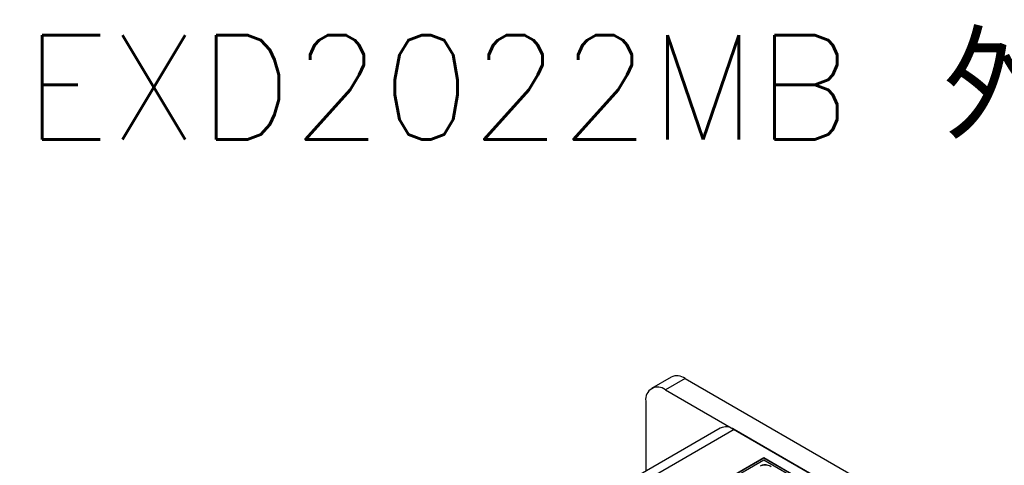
# Model space of a CAD drawing. Header units: millimetres. Extents: x 28 to 178, y 29 to 265.
# Tile 82 of 92: x 51 to 122, y 233 to 265. Entities that reach past the tile are written whole.
import ezdxf

# ---------------------------------------------------------------- set-up
doc = ezdxf.new("R2010")
doc.units = ezdxf.units.MM
doc.layers.add('標註文字', color=3, linetype='Continuous')
doc.styles.add('SLDTEXTSTYLE2', font='txt', dxfattribs={"bigfont": 'bigfont'})

msp = doc.modelspace()

# ---------------------------------------------------------------- linework, layer by layer
at = {"color": 7, "linetype": 'Continuous', "lineweight": 30}
for p, q in [((97.962, 239.38), (96.547, 238.563)), ((98.962, 239.281), (97.547, 238.464)), ((98.962, 239.281), (145.631, 212.339)), ((97.547, 238.464), (144.216, 211.523)), ((96.133, 237.648), (96.133, 232.609)), ((101.497, 235.706), (64.41, 214.296)), ((102.497, 235.607), (65.727, 214.38)), ((139.267, 214.38), (102.497, 235.607)), ((104.618, 233.566), (87.719, 223.81)), ((104.618, 233.558), (87.726, 223.806)), ((104.618, 233.403), (102.851, 232.382)), ((114.235, 228.014), (104.618, 233.566)), ((104.618, 233.558), (104.618, 233.566)), ((114.228, 228.01), (104.618, 233.558)), ((107.447, 231.77), (104.618, 233.403))]:
    msp.add_line(p, q, dxfattribs=at)
for centre, radius, start, end in [((98.376, 238.463), 1.006, 54.38239, 114.30709), ((96.995, 237.788), 0.873, 50.79666, 189.21402), ((101.911, 234.789), 1.006, 54.38244, 114.30704)]:
    msp.add_arc(centre, radius, start, end, dxfattribs=at)
for points in [[(104.381, 233.003), (104.448, 233.033), (104.581, 233.092), (104.898, 233.085), (105.065, 233.006), (105.167, 232.958)], [(104.381, 232.995), (104.448, 233.025), (104.581, 233.084), (104.898, 233.077), (105.065, 232.998), (105.167, 232.95)]]:
    msp.add_open_spline(points, degree=3, knots=[0, 0, 0, 0, 0.280082, 0.560249, 1, 1, 1, 1], dxfattribs=at)

# ---------------------------------------------------------------- texts
at = {"layer": '標註文字', "insert": (105.105, 263.97), "char_height": 7.5, "attachment_point": 2, "style": 'SLDTEXTSTYLE2'}
msp.add_mtext('EXD2022MB 外型尺寸圖', dxfattribs=at)

doc.saveas('drawing.dxf')
